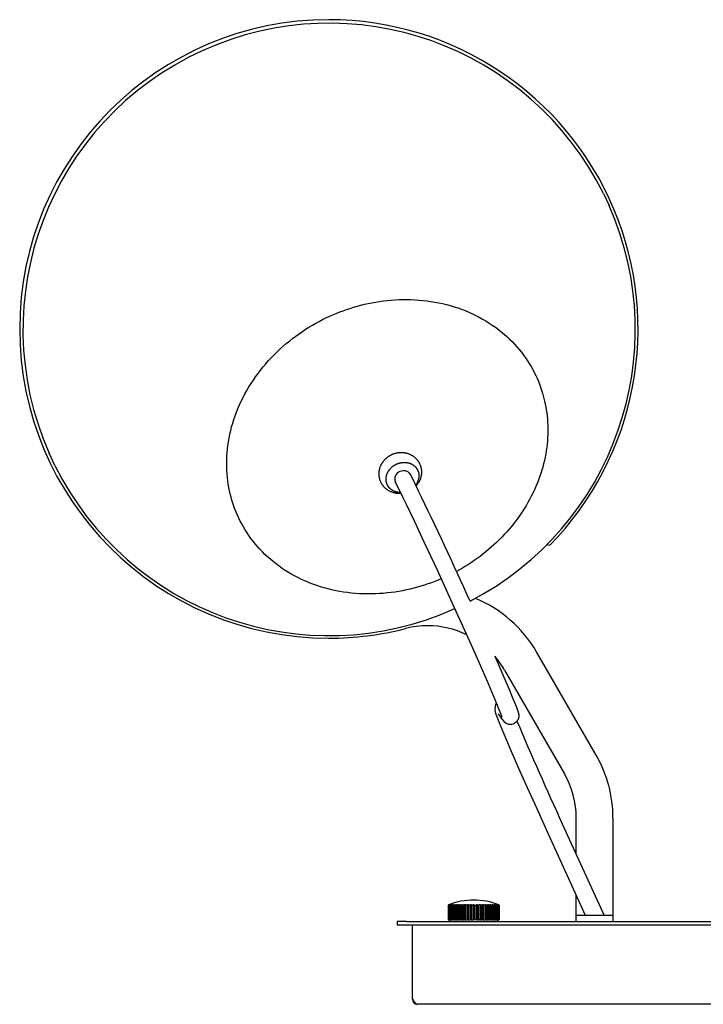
# Model space of a CAD drawing. Extents: x -940 to 812, y -221 to 128.
# Tile 3 of 4: x 365 to 589, y -221 to 101. Entities that reach past the tile are written whole.
import ezdxf

# ---------------------------------------------------------------- set-up
doc = ezdxf.new("R2010")
doc.units = 0
doc.header["$MEASUREMENT"] = 0
doc.layers.add('MAKE2D$VISIBLE$LINES', color=178, linetype='CONTINUOUS')

msp = doc.modelspace()

# ---------------------------------------------------------------- linework, layer by layer
at = {"layer": 'MAKE2D$VISIBLE$LINES'}
for p, q in [((555.9, 44.24), (557.76, 40.27)), ((376.7, -44.56), (374.84, -40.59)), ((492.86, -47.55), (495.42, -52.73)), ((492.9, -47.65), (492.87, -47.58)), ((490.5, -55.18), (487.93, -49.99)), ((537.44, -70.43), (538.37, -70.67)), ((538.37, -70.67), (538.37, -70.67)), ((553.54, -139.25), (534.01, -105.43)), ((523.62, -111.43), (543.15, -145.25)), ((522.81, -127.4), (521.67, -125.7)), ((526.63, -128.89), (526.55, -128.93)), ((547.03, -171.66), (547.03, -159.75)), ((559.03, -159.75), (559.03, -191.75)), ((550.05, -191.57), (537.44, -163.86)), ((542.44, -161.58), (556.1, -191.57)), ((547.03, -191.75), (547.03, -184.94)), ((505.25, -188.16), (505.21, -188.16)), ((505.21, -188.16), (505.21, -193.03)), ((505.25, -193.03), (505.25, -188.16)), ((505.4, -188.16), (505.29, -188.16)), ((505.29, -188.16), (505.29, -193.03)), ((505.33, -188.12), (505.33, -188.14)), ((505.4, -188.16), (505.49, -188.12)), ((505.4, -193.03), (505.4, -188.16)), ((505.49, -193.03), (505.49, -188.12)), ((505.58, -188.12), (505.5, -188.16)), ((505.68, -188.16), (505.5, -188.16)), ((505.5, -188.16), (505.5, -193.03)), ((505.68, -188.16), (505.76, -188.12)), ((505.68, -193.03), (505.68, -188.16)), ((505.76, -193.03), (505.76, -188.12)), ((505.9, -188.12), (505.82, -188.16)), ((506.07, -188.16), (505.82, -188.16)), ((505.82, -188.16), (505.82, -193.03)), ((506.07, -188.16), (506.14, -188.12)), ((506.07, -193.03), (506.07, -188.16)), ((506.14, -193.03), (506.14, -188.12)), ((506.33, -188.12), (506.26, -188.16)), ((506.57, -188.16), (506.26, -188.16)), ((506.26, -188.16), (506.26, -193.03)), ((506.57, -188.16), (506.64, -188.12)), ((506.57, -193.03), (506.57, -188.16)), ((506.64, -188.12), (506.64, -193.03)), ((506.87, -188.12), (506.8, -188.16)), ((507.17, -188.16), (506.8, -188.16)), ((506.8, -188.16), (506.8, -193.03)), ((507.17, -188.16), (507.23, -188.12)), ((507.17, -193.03), (507.17, -188.16)), ((507.23, -193.03), (507.23, -188.12)), ((507.5, -188.12), (507.44, -188.16)), ((507.86, -188.16), (507.44, -188.16)), ((507.44, -188.16), (507.44, -193.03)), ((507.86, -188.16), (507.92, -188.12)), ((507.86, -193.03), (507.86, -188.16)), ((507.92, -193.03), (507.92, -188.12)), ((508.22, -188.12), (508.16, -188.16)), ((508.64, -188.16), (508.16, -188.16)), ((508.16, -188.16), (508.16, -193.03)), ((508.64, -188.16), (508.69, -188.12)), ((508.64, -193.03), (508.64, -188.16)), ((508.69, -188.12), (508.69, -193.03)), ((509.02, -188.12), (508.97, -188.16)), ((509.49, -188.16), (508.97, -188.16)), ((508.97, -188.16), (508.97, -193.03)), ((509.49, -188.16), (509.53, -188.12)), ((509.49, -193.03), (509.49, -188.16)), ((509.53, -193.03), (509.53, -188.12)), ((509.88, -188.12), (509.84, -188.16)), ((510.39, -188.16), (509.84, -188.16)), ((509.84, -188.16), (509.84, -193.03)), ((510.39, -188.16), (510.42, -188.12)), ((510.39, -193.03), (510.39, -188.16)), ((510.42, -188.12), (510.42, -193.03)), ((510.8, -188.12), (510.77, -188.16)), ((511.35, -188.16), (510.77, -188.16)), ((510.77, -188.16), (510.77, -193.03)), ((511.35, -188.16), (511.37, -188.12)), ((511.35, -193.03), (511.35, -188.16)), ((511.37, -193.03), (511.37, -188.12)), ((511.75, -188.12), (511.73, -188.16)), ((512.33, -188.16), (511.73, -188.16)), ((511.73, -188.16), (511.73, -193.03)), ((512.33, -188.16), (512.34, -188.12)), ((512.33, -193.03), (512.33, -188.16)), ((512.34, -188.12), (512.34, -193.03)), ((512.74, -188.12), (512.73, -188.16)), ((513.33, -188.16), (512.73, -188.16)), ((512.73, -188.16), (512.73, -193.03)), ((513.33, -188.16), (513.33, -188.12)), ((513.33, -193.03), (513.33, -188.16)), ((513.73, -188.12), (513.73, -188.16)), ((513.73, -188.16), (513.73, -193.03)), ((513.73, -188.16), (514.34, -188.16)), ((514.34, -188.16), (514.33, -188.12)), ((514.34, -193.03), (514.34, -188.16)), ((514.72, -193.03), (514.72, -188.12)), ((514.72, -188.12), (514.73, -188.16)), ((515.33, -188.16), (514.73, -188.16)), ((514.73, -188.16), (514.73, -193.03)), ((515.33, -188.16), (515.31, -188.12)), ((515.33, -193.03), (515.33, -188.16)), ((515.7, -188.12), (515.7, -193.03)), ((515.7, -188.12), (515.72, -188.16)), ((516.3, -188.16), (515.72, -188.16)), ((515.72, -188.16), (515.72, -193.03)), ((516.3, -188.16), (516.27, -188.12)), ((516.3, -193.03), (516.3, -188.16)), ((516.64, -188.12), (516.64, -193.03)), ((516.64, -188.12), (516.67, -188.16)), ((517.22, -188.16), (516.67, -188.16)), ((516.67, -188.16), (516.67, -193.03)), ((517.22, -188.16), (517.18, -188.12)), ((517.22, -193.03), (517.22, -188.16)), ((517.54, -188.12), (517.54, -193.03)), ((517.54, -188.12), (517.58, -188.16)), ((518.1, -188.16), (517.58, -188.16)), ((517.58, -188.16), (517.58, -193.03)), ((518.1, -188.16), (518.05, -188.12)), ((518.1, -193.03), (518.1, -188.16)), ((518.38, -193.03), (518.38, -188.12)), ((518.38, -188.12), (518.42, -188.16)), ((518.9, -188.16), (518.42, -188.16)), ((518.42, -188.16), (518.42, -193.03)), ((518.9, -188.16), (518.85, -188.12)), ((518.9, -193.03), (518.9, -188.16)), ((519.14, -193.03), (519.14, -188.12)), ((519.14, -188.12), (519.2, -188.16)), ((519.63, -188.16), (519.2, -188.16)), ((519.2, -188.16), (519.2, -193.03)), ((519.63, -188.16), (519.57, -188.12)), ((519.63, -193.03), (519.63, -188.16)), ((519.83, -193.03), (519.83, -188.12)), ((519.83, -188.12), (519.89, -188.16)), ((520.27, -188.16), (519.89, -188.16)), ((519.89, -188.16), (519.89, -193.03)), ((520.27, -188.16), (520.2, -188.12)), ((520.27, -193.03), (520.27, -188.16)), ((520.43, -188.12), (520.43, -193.03)), ((520.43, -188.12), (520.5, -188.16)), ((520.81, -188.16), (520.5, -188.16)), ((520.5, -188.16), (520.5, -193.03)), ((520.81, -188.16), (520.73, -188.12)), ((520.81, -193.03), (520.81, -188.16)), ((520.92, -188.12), (520.92, -193.03)), ((520.92, -188.12), (520.99, -188.16)), ((521.24, -188.16), (520.99, -188.16)), ((520.99, -188.16), (520.99, -193.03)), ((521.24, -188.16), (521.16, -188.12)), ((521.24, -193.03), (521.24, -188.16)), ((521.31, -188.12), (521.31, -193.03)), ((521.31, -188.12), (521.38, -188.16)), ((521.57, -188.16), (521.38, -188.16)), ((521.38, -188.16), (521.38, -193.03)), ((521.57, -188.16), (521.48, -188.12)), ((521.57, -193.03), (521.57, -188.16)), ((521.58, -188.12), (521.58, -193.03)), ((521.58, -188.12), (521.66, -188.16)), ((521.77, -188.16), (521.66, -188.16)), ((521.66, -188.16), (521.66, -193.03)), ((521.73, -188.12), (521.73, -188.14)), ((521.77, -193.03), (521.77, -188.16)), ((521.85, -188.16), (521.82, -188.16)), ((521.82, -188.16), (521.82, -193.03)), ((521.85, -193.03), (521.85, -188.16)), ((547.03, -193.37), (547.03, -191.77)), ((547.23, -191.57), (547.23, -191.57)), ((547.24, -191.57), (547.23, -191.57)), ((547.28, -191.57), (547.24, -191.57)), ((547.3, -191.57), (547.28, -191.57)), ((547.28, -191.57), (547.28, -191.57)), ((547.32, -191.57), (547.3, -191.57)), ((547.3, -191.57), (547.3, -191.57)), ((547.33, -191.57), (547.32, -191.57)), ((547.44, -191.57), (547.33, -191.57)), ((558.07, -191.57), (547.44, -191.57)), ((558.21, -191.57), (558.07, -191.57)), ((558.29, -191.57), (558.21, -191.57)), ((558.46, -191.57), (558.29, -191.57)), ((558.55, -191.57), (558.46, -191.57)), ((558.46, -191.57), (558.46, -191.57)), ((558.67, -191.57), (558.55, -191.57)), ((558.55, -191.57), (558.55, -191.57)), ((558.73, -191.57), (558.67, -191.57)), ((558.67, -191.57), (558.67, -191.57)), ((558.74, -191.57), (558.73, -191.57)), ((558.78, -191.57), (558.74, -191.57)), ((558.83, -191.57), (558.78, -191.57)), ((558.78, -191.57), (558.78, -191.57)), ((559.03, -191.77), (559.03, -193.37)), ((488.53, -193.57), (488.53, -194.57)), ((491.53, -193.57), (488.53, -193.57)), ((488.53, -194.57), (491.53, -194.57)), ((491.53, -193.57), (685.53, -193.57)), ((491.53, -194.57), (685.53, -194.57)), ((493.53, -218.84), (493.53, -194.57)), ((505.21, -193.03), (505.25, -193.03)), ((505.29, -193.03), (505.25, -193.03)), ((505.29, -193.03), (505.4, -193.03)), ((505.49, -193.03), (505.4, -193.03)), ((505.5, -193.03), (505.49, -193.03)), ((505.5, -193.03), (505.68, -193.03)), ((505.76, -193.03), (505.68, -193.03)), ((505.75, -193.03), (505.75, -193.57)), ((505.82, -193.03), (505.76, -193.03)), ((505.82, -193.03), (506.07, -193.03)), ((506.14, -193.03), (506.07, -193.03)), ((506.26, -193.03), (506.14, -193.03)), ((506.26, -193.03), (506.57, -193.03)), ((506.64, -193.03), (506.57, -193.03)), ((506.8, -193.03), (506.64, -193.03)), ((506.8, -193.03), (507.17, -193.03)), ((507.23, -193.03), (507.17, -193.03)), ((507.44, -193.03), (507.23, -193.03)), ((507.44, -193.03), (507.86, -193.03)), ((507.92, -193.03), (507.86, -193.03)), ((508.16, -193.03), (507.92, -193.03)), ((508.16, -193.03), (508.64, -193.03)), ((508.69, -193.03), (508.64, -193.03)), ((508.97, -193.03), (508.69, -193.03)), ((508.97, -193.03), (509.49, -193.03)), ((509.53, -193.03), (509.49, -193.03)), ((509.84, -193.03), (509.53, -193.03)), ((509.84, -193.03), (510.39, -193.03)), ((510.42, -193.03), (510.39, -193.03)), ((510.77, -193.03), (510.42, -193.03)), ((510.77, -193.03), (511.35, -193.03)), ((511.37, -193.03), (511.35, -193.03)), ((511.73, -193.03), (511.37, -193.03)), ((511.73, -193.03), (512.33, -193.03)), ((512.34, -193.03), (512.33, -193.03)), ((512.73, -193.03), (512.34, -193.03)), ((512.73, -193.03), (513.33, -193.03)), ((513.73, -193.03), (513.33, -193.03)), ((514.34, -193.03), (513.73, -193.03)), ((514.72, -193.03), (514.34, -193.03)), ((514.73, -193.03), (514.72, -193.03)), ((514.73, -193.03), (515.33, -193.03)), ((515.7, -193.03), (515.33, -193.03)), ((515.72, -193.03), (515.7, -193.03)), ((515.72, -193.03), (516.3, -193.03)), ((516.64, -193.03), (516.3, -193.03)), ((516.67, -193.03), (516.64, -193.03)), ((516.67, -193.03), (517.22, -193.03)), ((517.54, -193.03), (517.22, -193.03)), ((517.58, -193.03), (517.54, -193.03)), ((517.58, -193.03), (518.1, -193.03)), ((518.38, -193.03), (518.1, -193.03)), ((518.42, -193.03), (518.38, -193.03)), ((518.42, -193.03), (518.9, -193.03)), ((519.14, -193.03), (518.9, -193.03)), ((519.2, -193.03), (519.14, -193.03)), ((519.2, -193.03), (519.63, -193.03)), ((519.83, -193.03), (519.63, -193.03)), ((519.89, -193.03), (519.83, -193.03)), ((519.89, -193.03), (520.27, -193.03)), ((520.43, -193.03), (520.27, -193.03)), ((520.5, -193.03), (520.43, -193.03)), ((520.5, -193.03), (520.81, -193.03)), ((520.92, -193.03), (520.81, -193.03)), ((520.99, -193.03), (520.92, -193.03)), ((520.99, -193.03), (521.24, -193.03)), ((521.31, -193.03), (521.24, -193.03)), ((521.38, -193.03), (521.31, -193.03)), ((521.32, -193.03), (521.32, -193.57)), ((521.38, -193.03), (521.57, -193.03)), ((521.58, -193.03), (521.57, -193.03)), ((521.66, -193.03), (521.58, -193.03)), ((521.66, -193.03), (521.77, -193.03)), ((521.82, -193.03), (521.77, -193.03)), ((521.82, -193.03), (521.85, -193.03)), ((547.03, -193.57), (547.03, -193.39)), ((559.03, -193.39), (559.03, -193.57)), ((681.8, -220.57), (495.27, -220.57))]:
    msp.add_line(p, q, dxfattribs=at)
for points in [[(434.85, -56.88), (434.54, -55.89), (434.26, -54.89), (434, -53.86), (433.76, -52.82), (433.55, -51.76), (433.36, -50.69), (433.2, -49.6), (433.07, -48.49), (432.97, -47.38), (432.89, -46.25), (432.85, -45.1), (432.83, -43.95), (432.85, -42.79), (432.89, -41.61), (432.97, -40.43), (433.09, -39.24), (433.23, -38.04), (433.41, -36.84), (433.62, -35.63), (433.86, -34.42), (434.14, -33.21), (434.46, -32), (434.8, -30.79), (435.18, -29.57), (435.6, -28.36), (436.05, -27.16), (436.53, -25.96), (437.04, -24.77), (437.59, -23.58), (438.17, -22.4), (438.78, -21.23), (439.43, -20.08), (440.1, -18.93), (440.81, -17.8), (441.54, -16.69), (442.3, -15.59), (443.09, -14.5), (443.91, -13.44), (444.75, -12.39), (445.62, -11.36), (446.51, -10.36), (447.42, -9.37), (448.36, -8.41), (449.31, -7.47), (450.29, -6.55), (451.28, -5.66), (452.29, -4.79), (453.31, -3.94), (454.35, -3.12), (455.41, -2.33), (456.47, -1.57), (457.55, -0.83), (458.63, -0.11), (459.72, 0.57), (460.82, 1.23), (461.93, 1.86), (463.04, 2.47), (464.16, 3.05), (465.27, 3.6), (466.39, 4.12), (467.51, 4.62), (468.63, 5.09), (469.75, 5.54), (470.87, 5.96), (471.99, 6.35), (473.13, 6.73), (474.28, 7.09), (475.46, 7.43), (476.64, 7.75), (477.84, 8.04), (479.06, 8.32), (480.28, 8.57), (481.52, 8.79), (482.77, 8.99), (484.03, 9.16), (485.3, 9.31), (486.58, 9.43), (487.86, 9.52), (489.15, 9.58), (490.44, 9.62), (491.74, 9.62), (493.04, 9.59), (494.34, 9.54), (495.64, 9.45), (496.94, 9.33), (498.24, 9.18), (499.53, 9), (500.81, 8.79), (502.09, 8.55), (503.37, 8.27), (504.63, 7.97), (505.88, 7.63), (507.12, 7.26), (508.34, 6.86), (509.56, 6.43), (510.75, 5.97), (511.93, 5.48), (513.09, 4.96), (514.23, 4.41), (515.35, 3.83), (516.45, 3.23), (517.53, 2.6), (518.58, 1.94), (519.61, 1.26), (520.61, 0.55), (521.59, -0.18), (522.54, -0.93), (523.46, -1.7), (524.36, -2.5), (525.22, -3.31), (526.06, -4.14), (526.87, -4.99), (527.65, -5.86), (528.4, -6.74), (529.12, -7.63), (529.8, -8.54), (530.46, -9.46), (531.09, -10.39), (531.69, -11.33), (532.25, -12.27), (532.79, -13.23), (533.3, -14.19), (533.77, -15.16), (534.22, -16.13), (534.64, -17.11), (535.03, -18.09), (535.39, -19.07), (535.72, -20.05)], [(535.72, -20.05), (535.99, -20.93), (536.25, -21.82), (536.49, -22.72), (536.7, -23.64), (536.9, -24.57), (537.08, -25.51), (537.24, -26.46), (537.38, -27.43), (537.5, -28.41), (537.59, -29.39), (537.66, -30.39), (537.71, -31.4), (537.74, -32.42), (537.74, -33.44), (537.71, -34.48), (537.67, -35.52), (537.59, -36.57), (537.49, -37.62), (537.37, -38.68), (537.22, -39.74), (537.04, -40.81), (536.84, -41.88), (536.61, -42.95), (536.35, -44.02), (536.07, -45.1), (535.76, -46.17), (535.43, -47.24), (535.06, -48.32), (534.67, -49.38), (534.26, -50.45), (533.82, -51.51), (533.35, -52.56), (532.86, -53.61), (532.34, -54.65), (531.79, -55.68), (531.23, -56.71), (530.63, -57.72), (530.02, -58.73), (529.38, -59.72), (528.72, -60.7), (528.03, -61.67), (527.33, -62.63), (526.6, -63.57), (525.86, -64.5), (525.09, -65.41), (524.31, -66.3), (523.5, -67.18), (522.69, -68.05), (521.85, -68.89), (521, -69.72), (520.13, -70.52), (519.25, -71.31), (518.36, -72.08), (517.45, -72.83), (516.54, -73.56), (515.61, -74.27), (514.67, -74.96), (513.72, -75.63), (512.77, -76.28), (511.81, -76.9), (510.84, -77.51), (509.87, -78.09), (508.89, -78.66), (507.9, -79.2)], [(489.78, -53.73), (489.59, -53.75), (489.4, -53.75), (489.21, -53.76), (489.02, -53.75), (488.83, -53.74), (488.63, -53.73), (488.44, -53.71), (488.25, -53.69), (488.13, -53.67), (488, -53.65), (487.87, -53.62), (487.74, -53.6), (487.62, -53.57), (487.49, -53.54), (487.36, -53.5), (487.24, -53.47), (487.07, -53.41), (486.9, -53.36), (486.73, -53.29), (486.57, -53.23), (486.4, -53.16), (486.24, -53.08), (486.08, -53), (485.92, -52.92), (485.77, -52.83), (485.62, -52.74), (485.47, -52.64), (485.32, -52.54), (485.18, -52.44), (485.03, -52.33), (484.89, -52.22), (484.76, -52.1), (484.65, -52), (484.53, -51.89), (484.42, -51.78), (484.32, -51.67), (484.21, -51.56), (484.11, -51.44), (484.01, -51.32), (483.92, -51.2), (483.82, -51.08), (483.73, -50.95), (483.65, -50.82), (483.56, -50.69), (483.48, -50.56), (483.41, -50.43), (483.33, -50.29), (483.26, -50.15), (483.21, -50.03), (483.15, -49.91), (483.09, -49.76), (483.02, -49.6), (482.96, -49.44), (482.91, -49.28), (482.86, -49.12), (482.81, -48.95), (482.77, -48.79), (482.74, -48.62), (482.7, -48.45), (482.68, -48.28), (482.65, -48.11), (482.63, -47.95), (482.62, -47.78), (482.61, -47.61), (482.61, -47.44), (482.61, -47.27), (482.61, -47.09), (482.62, -46.91), (482.63, -46.74), (482.65, -46.56), (482.67, -46.39), (482.7, -46.21), (482.73, -46.04), (482.77, -45.87), (482.81, -45.7), (482.86, -45.52), (482.91, -45.36), (482.96, -45.19), (483.02, -45.02), (483.09, -44.85), (483.15, -44.69), (483.23, -44.53), (483.28, -44.41), (483.35, -44.28), (483.41, -44.16), (483.47, -44.04), (483.54, -43.93), (483.61, -43.81), (483.68, -43.7), (483.76, -43.58), (483.83, -43.47), (483.91, -43.36), (483.99, -43.26), (484.07, -43.15), (484.16, -43.04), (484.24, -42.94), (484.33, -42.84), (484.42, -42.74), (484.51, -42.64), (484.6, -42.54), (484.7, -42.45), (484.8, -42.35), (484.91, -42.25), (485.02, -42.15), (485.14, -42.05), (485.25, -41.95), (485.37, -41.86), (485.49, -41.77), (485.62, -41.68), (485.74, -41.59), (485.87, -41.51), (486, -41.43), (486.13, -41.35), (486.26, -41.28), (486.39, -41.2), (486.53, -41.13), (486.67, -41.07), (486.8, -41)], [(486.8, -41), (486.94, -40.94), (487.08, -40.88), (487.22, -40.82), (487.36, -40.77), (487.51, -40.72), (487.65, -40.67), (487.8, -40.63), (487.95, -40.59), (488.09, -40.55), (488.24, -40.51), (488.39, -40.48), (488.54, -40.45), (488.69, -40.43), (488.84, -40.41), (488.99, -40.39), (489.14, -40.37), (489.35, -40.35), (489.56, -40.34), (489.77, -40.34), (489.98, -40.34), (490.19, -40.34), (490.4, -40.36), (490.61, -40.38), (490.82, -40.4), (490.95, -40.42), (491.08, -40.44), (491.2, -40.47), (491.33, -40.49), (491.46, -40.52), (491.58, -40.55), (491.71, -40.59), (491.83, -40.62), (492, -40.68), (492.17, -40.73), (492.34, -40.8), (492.51, -40.86), (492.67, -40.94), (492.83, -41.01), (492.99, -41.09), (493.15, -41.17), (493.3, -41.26), (493.46, -41.35), (493.61, -41.45), (493.75, -41.55), (493.9, -41.65), (494.04, -41.76), (494.18, -41.88), (494.31, -41.99), (494.43, -42.09), (494.54, -42.2), (494.65, -42.31), (494.76, -42.42), (494.86, -42.53), (494.96, -42.65), (495.06, -42.77), (495.16, -42.89), (495.25, -43.02), (495.34, -43.14), (495.43, -43.27), (495.51, -43.4), (495.59, -43.53), (495.67, -43.67), (495.74, -43.8), (495.81, -43.94), (495.87, -44.06), (495.92, -44.18), (495.99, -44.33), (496.05, -44.49), (496.11, -44.65), (496.16, -44.81), (496.21, -44.97), (496.26, -45.14), (496.3, -45.3), (496.34, -45.47), (496.37, -45.64), (496.4, -45.81), (496.42, -45.98), (496.44, -46.15), (496.45, -46.32), (496.46, -46.49), (496.47, -46.65), (496.47, -46.82), (496.46, -47), (496.46, -47.18), (496.44, -47.35), (496.42, -47.53), (496.4, -47.7), (496.37, -47.88), (496.34, -48.05), (496.3, -48.22), (496.26, -48.4), (496.22, -48.57), (496.17, -48.74), (496.11, -48.9), (496.05, -49.07), (495.99, -49.24), (495.92, -49.4), (495.85, -49.56), (495.79, -49.69), (495.73, -49.81), (495.66, -49.93), (495.6, -50.05), (495.5, -50.21), (495.4, -50.38), (495.3, -50.54), (495.19, -50.69), (495.07, -50.85), (494.96, -51), (494.84, -51.15), (494.71, -51.29)], [(489.63, -53.42), (489.44, -53.42), (489.26, -53.41), (489.08, -53.39), (488.89, -53.37), (488.71, -53.34), (488.53, -53.31), (488.35, -53.27), (488.18, -53.22), (488.09, -53.2), (488.01, -53.17), (487.92, -53.14), (487.84, -53.11), (487.75, -53.08), (487.67, -53.05), (487.59, -53.02), (487.51, -52.98), (487.42, -52.95), (487.35, -52.91), (487.27, -52.87), (487.19, -52.83), (487.11, -52.79), (487.04, -52.75), (486.96, -52.7), (486.89, -52.66), (486.82, -52.61), (486.75, -52.56), (486.68, -52.51), (486.61, -52.47), (486.54, -52.41), (486.48, -52.36), (486.41, -52.31), (486.35, -52.26), (486.29, -52.2), (486.23, -52.15), (486.17, -52.09), (486.11, -52.04), (486.06, -51.98), (486, -51.92), (485.95, -51.86), (485.9, -51.8), (485.85, -51.74), (485.8, -51.68), (485.75, -51.62), (485.7, -51.56), (485.66, -51.5), (485.62, -51.43), (485.57, -51.37), (485.53, -51.31), (485.49, -51.24), (485.46, -51.18), (485.42, -51.11), (485.38, -51.05), (485.35, -50.98), (485.32, -50.92), (485.29, -50.85), (485.26, -50.79), (485.22, -50.69), (485.18, -50.59), (485.14, -50.49), (485.1, -50.39), (485.07, -50.28), (485.04, -50.18), (485.01, -50.07), (484.99, -49.96), (484.97, -49.85), (484.95, -49.73), (484.93, -49.62), (484.92, -49.5), (484.91, -49.38), (484.9, -49.27), (484.9, -49.15), (484.9, -49.03), (484.9, -48.9), (484.91, -48.78), (484.91, -48.66), (484.93, -48.53), (484.94, -48.41), (484.96, -48.28), (484.99, -48.16), (485.01, -48.03), (485.04, -47.91), (485.08, -47.78), (485.12, -47.66), (485.16, -47.53), (485.2, -47.41), (485.25, -47.29), (485.3, -47.16), (485.35, -47.04), (485.41, -46.92), (485.47, -46.8), (485.54, -46.68), (485.6, -46.56), (485.68, -46.45), (485.75, -46.33), (485.82, -46.22), (485.9, -46.11), (485.98, -46), (486.07, -45.89), (486.15, -45.79), (486.24, -45.69), (486.33, -45.58), (486.43, -45.49), (486.52, -45.39), (486.62, -45.3), (486.72, -45.21), (486.82, -45.12), (486.92, -45.03), (487.02, -44.95), (487.13, -44.87), (487.23, -44.79), (487.34, -44.71), (487.45, -44.64), (487.56, -44.57), (487.66, -44.5), (487.77, -44.44), (487.88, -44.37), (487.99, -44.31), (488.1, -44.26), (488.21, -44.2), (488.32, -44.15)], [(488.32, -44.15), (488.44, -44.1), (488.55, -44.05), (488.67, -44.01), (488.78, -43.96), (488.9, -43.92), (489.02, -43.88), (489.14, -43.84), (489.27, -43.81), (489.39, -43.77), (489.52, -43.74), (489.65, -43.71), (489.78, -43.69), (489.91, -43.67), (490.04, -43.65), (490.17, -43.63), (490.3, -43.61), (490.44, -43.6), (490.57, -43.59), (490.7, -43.59), (490.84, -43.59), (490.97, -43.59), (491.11, -43.59), (491.24, -43.6), (491.38, -43.61), (491.51, -43.62), (491.64, -43.64), (491.78, -43.66), (491.91, -43.68), (492.04, -43.71), (492.17, -43.74), (492.3, -43.77), (492.43, -43.81), (492.55, -43.85), (492.68, -43.89), (492.8, -43.94), (492.92, -43.98), (493.04, -44.04), (493.16, -44.09), (493.27, -44.15), (493.39, -44.21), (493.5, -44.27), (493.61, -44.34), (493.71, -44.4), (493.81, -44.47), (493.91, -44.55), (494.01, -44.62), (494.11, -44.7), (494.2, -44.78), (494.29, -44.86), (494.37, -44.94), (494.46, -45.02), (494.54, -45.11), (494.61, -45.19), (494.69, -45.28), (494.76, -45.37), (494.83, -45.46), (494.89, -45.56), (494.95, -45.65), (495.01, -45.74), (495.07, -45.84), (495.12, -45.93), (495.17, -46.03), (495.22, -46.12), (495.26, -46.22), (495.31, -46.34), (495.36, -46.47), (495.41, -46.6), (495.45, -46.73), (495.49, -46.87), (495.52, -47.01), (495.55, -47.15), (495.57, -47.29), (495.59, -47.44), (495.61, -47.59), (495.62, -47.74), (495.62, -47.89), (495.62, -48.05), (495.61, -48.2), (495.6, -48.36), (495.58, -48.52), (495.56, -48.68), (495.53, -48.84), (495.5, -49), (495.46, -49.16), (495.41, -49.31), (495.36, -49.47), (495.3, -49.63), (495.24, -49.79), (495.17, -49.94), (495.1, -50.1), (495.02, -50.25), (494.94, -50.4), (494.85, -50.55), (494.75, -50.69), (494.66, -50.84), (494.55, -50.98)], [(502.95, -81.6), (501.34, -82.27), (499.71, -82.89), (498.58, -83.29), (497.44, -83.67), (496.29, -84.03), (495.12, -84.36), (493.93, -84.68), (492.73, -84.98), (491.51, -85.25), (490.29, -85.5), (489.05, -85.72), (487.8, -85.92), (486.54, -86.1), (485.27, -86.24), (483.99, -86.36), (482.71, -86.45), (481.42, -86.52), (480.13, -86.55), (478.83, -86.55), (477.53, -86.53), (476.23, -86.47), (474.93, -86.39), (473.63, -86.27), (472.34, -86.12), (471.04, -85.94), (469.76, -85.73), (468.48, -85.48), (467.21, -85.21), (465.94, -84.9), (464.69, -84.56), (463.45, -84.19), (462.23, -83.79), (461.02, -83.36), (459.82, -82.9), (458.64, -82.41), (457.48, -81.89), (456.34, -81.34), (455.22, -80.76), (454.12, -80.16), (453.05, -79.53), (451.99, -78.87), (450.96, -78.19), (449.96, -77.48), (448.98, -76.75), (448.03, -76), (447.11, -75.23), (446.21, -74.44), (445.35, -73.62), (444.51, -72.79), (443.7, -71.94), (442.92, -71.08), (442.17, -70.2), (441.46, -69.3), (440.77, -68.4), (440.11, -67.48), (439.48, -66.55), (438.88, -65.61), (438.32, -64.66), (437.78, -63.7), (437.28, -62.74), (436.8, -61.77), (436.35, -60.8), (435.93, -59.82), (435.55, -58.85), (435.18, -57.87), (434.85, -56.88)], [(522.81, -126.82), (522.81, -126.82), (522.81, -126.82), (522.81, -126.82), (522.81, -126.82), (522.81, -126.82), (522.81, -126.82), (522.81, -126.82), (522.8, -126.8), (522.77, -126.68), (522.7, -126.48), (522.49, -125.9), (521.89, -124.37), (521.08, -122.39), (520.03, -119.87), (518.33, -115.91), (515.74, -109.97), (512.77, -103.28), (509.53, -96.05), (506.1, -88.47), (501.68, -78.83), (497.49, -69.81), (494.26, -62.96), (491.56, -57.33), (490.5, -55.18)], [(520.4, -106.91), (523.37, -113.72), (524.97, -117.43), (526.24, -120.47), (527.25, -122.95), (527.58, -123.82), (527.85, -124.53), (528.01, -125.03), (528.07, -125.22), (528.12, -125.41), (528.16, -125.56), (528.18, -125.64), (528.2, -125.72), (528.21, -125.8), (528.22, -125.87), (528.23, -125.95), (528.24, -126.03), (528.25, -126.11), (528.25, -126.19), (528.26, -126.27), (528.26, -126.36), (528.26, -126.43), (528.25, -126.51), (528.25, -126.59), (528.24, -126.66), (528.23, -126.74), (528.22, -126.81), (528.21, -126.89), (528.19, -126.96), (528.17, -127.04), (528.15, -127.11), (528.13, -127.18), (528.11, -127.26), (528.09, -127.32), (528.06, -127.38), (528.04, -127.45), (528.01, -127.51), (527.98, -127.57), (527.95, -127.64), (527.92, -127.7), (527.88, -127.76), (527.85, -127.82), (527.81, -127.88), (527.77, -127.94), (527.72, -128), (527.68, -128.06), (527.64, -128.12), (527.59, -128.17), (527.54, -128.23), (527.5, -128.28), (527.45, -128.32), (527.4, -128.37), (527.36, -128.41), (527.31, -128.46), (527.26, -128.5), (527.21, -128.54), (527.16, -128.58), (527.11, -128.62), (527.05, -128.66), (527, -128.69), (526.94, -128.73), (526.89, -128.76), (526.83, -128.79), (526.77, -128.83), (526.71, -128.86)], [(537.44, -163.86), (534.21, -156.74), (531.15, -149.91), (528.32, -143.54), (525.81, -137.81), (523.46, -132.33), (521.84, -128.44), (521.27, -126.99), (520.89, -125.96), (520.77, -125.6), (520.71, -125.43), (520.66, -125.25), (520.62, -125.11), (520.59, -124.98), (520.56, -124.85), (520.54, -124.78), (520.53, -124.71)], [(493.53, -218.84), (493.86, -219.34), (493.98, -219.51), (494.1, -219.68), (494.2, -219.83), (494.26, -219.89), (494.31, -219.96), (494.36, -220.02), (494.41, -220.07), (494.46, -220.13), (494.51, -220.18), (494.56, -220.22), (494.6, -220.27), (494.65, -220.31), (494.68, -220.33), (494.7, -220.35), (494.73, -220.37), (494.75, -220.39), (494.78, -220.4), (494.8, -220.42), (494.82, -220.43), (494.85, -220.45), (494.87, -220.46), (494.9, -220.48), (494.92, -220.49), (494.94, -220.5), (494.97, -220.51), (494.99, -220.52), (495.01, -220.53), (495.04, -220.53), (495.06, -220.54), (495.08, -220.55), (495.11, -220.55), (495.13, -220.56), (495.15, -220.56), (495.18, -220.57), (495.2, -220.57), (495.22, -220.57), (495.25, -220.57), (495.27, -220.57)]]:
    msp.add_lwpolyline(points, dxfattribs=at)
for centre, radius, start, end in [((466.21, 0), 101, 90, 270), ((466.3, -0.16), 100, 26.3605, 114.4773), ((466.21, 0), 101, 315.5953, 90), ((466.3, -0.16), 100, 114.4773, 203.8491), ((466.3, -0.16), 100, 297.4149, 23.8491), ((466.3, -0.16), 100, 206.3605, 294.2623), ((490.35, -49.03), 2.6, 110.6156, 201.732), ((490.64, -48.86), 2.57, 30.5793, 118.2102), ((489.78, -49.08), 2.06, 206.8, 209.5526), ((-760.8, -662.06), 1396.21, 24.23599, 25.87563), ((498.5, -125.93), 41, 30, 67.6629), ((466.21, 0), 101, 270, 284.3815), ((498.5, -125.93), 29, 90, 104.3815), ((498.5, -125.93), 29, 63.9272, 90), ((498.5, -125.93), 29, 30, 40.9852), ((523.91, -123.92), 3.47, 148.2379, 193.2237), ((525.48, -126.21), 2.92, 204.0653, 291.3896), ((1759.77, 396.34), 1339.09, 203.05656, 204.62257), ((525.49, -126.38), 2.77, 294.4773, 296.3283), ((518.03, -159.75), 41, 360, 30), ((518.03, -159.75), 29, 360, 30), ((513.53, -208.61), 22.08, 111.904, 112.1412), ((513.53, -208.35), 21.83, 112.0495, 112.288), ((513.53, -208.61), 22.08, 90, 111.903), ((513.57, -208.35), 21.83, 112.0495, 112.288), ((505.35, -188.42), 0.298, 85.3625, 94.6375), ((505.53, -189.29), 1.17, 87.6633, 92.3367), ((505.83, -190.7), 2.58, 88.4229, 91.5771), ((506.24, -192.55), 4.43, 88.7966, 91.2034), ((506.75, -194.73), 6.61, 89.0155, 90.9845), ((507.37, -197.13), 9.01, 89.1566, 90.8434), ((508.07, -199.6), 11.48, 89.2528, 90.7472), ((508.85, -202), 13.88, 89.3204, 90.6796), ((509.7, -204.18), 16.06, 89.3684, 90.6316), ((510.61, -206.03), 17.91, 89.4018, 90.5982), ((511.56, -207.44), 19.32, 89.424, 90.576), ((512.54, -208.31), 20.19, 89.4366, 90.5634), ((513.53, -208.61), 20.49, 89.4407, 90.5593), ((513.53, -208.61), 22.08, 68.097, 90), ((514.53, -208.31), 20.19, 89.4366, 90.5634), ((515.5, -207.44), 19.32, 89.424, 90.576), ((516.45, -206.03), 17.91, 89.4018, 90.5982), ((517.36, -204.18), 16.06, 89.3684, 90.6316), ((518.21, -202), 13.88, 89.3204, 90.6796), ((518.99, -199.6), 11.48, 89.2528, 90.7472), ((519.7, -197.13), 9.01, 89.1566, 90.8434), ((520.31, -194.73), 6.61, 89.0155, 90.9845), ((520.83, -192.55), 4.43, 88.7966, 91.2034), ((521.23, -190.7), 2.58, 88.4229, 91.5771), ((521.53, -189.29), 1.17, 87.6633, 92.3367), ((521.71, -188.42), 0.298, 85.3625, 94.6375), ((513.49, -208.35), 21.83, 67.712, 67.9505), ((513.54, -208.35), 21.83, 67.712, 67.9505), ((513.53, -208.61), 22.08, 67.8588, 68.096), ((547.23, -191.77), 0.2, 89.9997, 180.0003), ((558.83, -191.77), 0.2, 359.9999, 90.0001), ((547.23, -193.37), 0.2, 180, 270), ((558.83, -193.37), 0.2, 270, 0), ((495.27, -218.84), 1.74, 180, 268.2078)]:
    msp.add_arc(centre, radius, start, end, dxfattribs=at)

doc.saveas('drawing.dxf')
